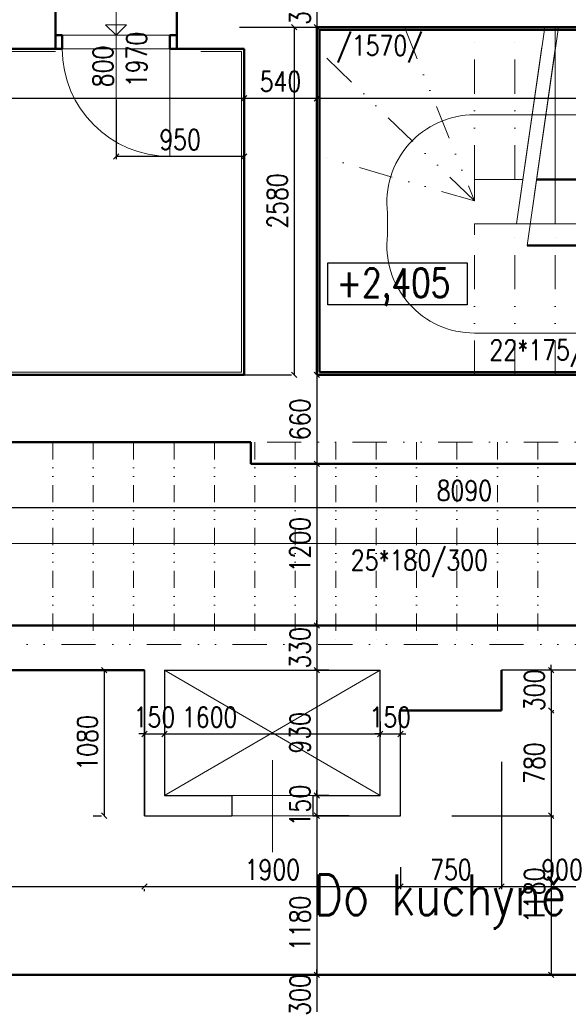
# Model space of a CAD drawing. Header units: millimetres. Extents: x -238874 to 551972, y -298952 to 658415.
# Tile 106 of 256: x 19723 to 23794, y 83351 to 90655. Entities that reach past the tile are written whole.
import ezdxf

# ---------------------------------------------------------------- set-up
doc = ezdxf.new("R2010")
doc.units = ezdxf.units.MM
doc.header["$LTSCALE"] = 20
doc.linetypes.add('DIVIDE', pattern=[31.75, 12.7, -6.35, 0, -6.35, 0, -6.35])
doc.linetypes.add('DIVIDE2', pattern=[15.875, 6.35, -3.175, 0, -3.175, 0, -3.175])
for name, color, linetype in [('CZ', 255, 'Continuous'), ('KOTY', 8, 'Continuous'), ('ZDP', 50, 'Continuous')]:
    doc.layers.add(name, color=color, linetype=linetype)
doc.layers.add('NOSNÉ', color=8, linetype='Continuous', lineweight=50)
doc.layers.add('PRUCHODY', color=7, linetype='Continuous', lineweight=18)
doc.styles.add('SIMPLEX', font='SIMPLEX.shx', dxfattribs={"width": 0.8, "bigfont": 'CAD13.shx'})
doc.styles.get("Standard").update_dxf_attribs({"font": 'simplex.shx', "width": 0.8})
doc.dimstyles.new('CKA', dxfattribs={"dimtxt": 200, "dimasz": 40, "dimexe": 20, "dimexo": 0.2, "dimgap": 50, "dimtad": 1, "dimdec": 0, "dimrnd": 1, "dimzin": 0, "dimdsep": 46, "dimtxsty": 'Standard', "dimblk1": 'OBLIQUE', "dimblk2": 'OBLIQUE', "dimsah": 1, "dimcen": 0.09, "dimclrd": 253, "dimclre": 253, "dimclrt": 253, "dimadec": 0, "dimazin": 0, "dimtfac": 1, "dimtdec": 0, "dimtix": 1, "dimtmove": 2, "dimatfit": 3, "dimfxl": 1, "dimtolj": 1, "dimtzin": 0, "dimarcsym": 0})

# ---------------------------------------------------------------- blocks, each defined once
blk = doc.blocks.new('_OBLIQUE')
at = {"color": 0, "linetype": 'ByBlock'}
blk.add_line((-0.5, -0.5), (0.5, 0.5), dxfattribs=at)
blk = doc.blocks.new('*D361')
at = {"layer": 'DEFPOINTS', "color": 0, "transparency": 16777216}
for p in [(20438, 90440), (21388, 90440), (20438, 89640)]:
    blk.add_point(p, dxfattribs=at)
at = {"layer": 'KOTY', "lineweight": -2, "transparency": 16777216}
for p, q in [((20438, 90059.3), (20438, 89620)), ((21388, 89640), (20438, 89640))]:
    blk.add_line(p, q, dxfattribs=at)
at = {"layer": 'KOTY', "lineweight": -2, "transparency": 16777216, "xscale": 40, "yscale": 40, "zscale": 40, "rotation": 180}
blk.add_blockref('_OBLIQUE', (20438, 89640), dxfattribs=at)
at = {"layer": 'KOTY', "lineweight": -2, "transparency": 16777216, "xscale": 40, "yscale": 40, "zscale": 40}
blk.add_blockref('_OBLIQUE', (21388, 89640), dxfattribs=at)
at = {"layer": 'KOTY', "transparency": 16777216, "insert": (20913, 89765), "char_height": 150, "attachment_point": 5, "style": 'SIMPLEX'}
blk.add_mtext('\\A1;950', dxfattribs=at)
blk = doc.blocks.new('*D362')
at = {"layer": 'DEFPOINTS', "color": 0, "transparency": 16777216}
for p in [(20804.5, 90600), (21759.1, 88020), (21759.1, 88020)]:
    blk.add_point(p, dxfattribs=at)
at = {"layer": 'KOTY', "lineweight": -2, "transparency": 16777216}
for p, q in [((21759.1, 90600), (21759.1, 88020)), ((21378.3, 88020), (21739.1, 88020))]:
    blk.add_line(p, q, dxfattribs=at)
at = {"layer": 'KOTY', "lineweight": -2, "transparency": 16777216, "xscale": 40, "yscale": 40, "zscale": 40}
for p, rotation in [((21759.1, 90600), 90), ((21759.1, 88020), 270)]:
    blk.add_blockref('_OBLIQUE', p, dxfattribs=dict(at, rotation=rotation))
at = {"layer": 'KOTY', "transparency": 16777216, "insert": (21634.1, 89310), "char_height": 150, "attachment_point": 5, "rotation": 90, "style": 'SIMPLEX'}
blk.add_mtext('\\A1;2580', dxfattribs=at)
blk = doc.blocks.new('*D368')
at = {"layer": 'DEFPOINTS', "color": 0, "transparency": 16777216}
for p in [(21928, 90600), (27068, 90600), (27068, 90071.7)]:
    blk.add_point(p, dxfattribs=at)
at = {"layer": 'KOTY', "lineweight": -2, "transparency": 16777216}
for p, q in [((27068, 90219.3), (27068, 90051.7)), ((21928, 90071.7), (27068, 90071.7))]:
    blk.add_line(p, q, dxfattribs=at)
at = {"layer": 'KOTY', "lineweight": -2, "transparency": 16777216, "xscale": 40, "yscale": 40, "zscale": 40, "rotation": 180}
blk.add_blockref('_OBLIQUE', (21928, 90071.7), dxfattribs=at)
at = {"layer": 'KOTY', "lineweight": -2, "transparency": 16777216, "xscale": 40, "yscale": 40, "zscale": 40}
blk.add_blockref('_OBLIQUE', (27068, 90071.7), dxfattribs=at)
at = {"layer": 'KOTY', "transparency": 16777216, "insert": (24498, 90196.7), "char_height": 150, "attachment_point": 5, "style": 'SIMPLEX'}
blk.add_mtext('\\A1;5140', dxfattribs=at)
blk = doc.blocks.new('*D369')
at = {"layer": 'DEFPOINTS', "color": 0, "transparency": 16777216}
for p in [(21928, 90600), (21388, 90440), (21928, 90071.7)]:
    blk.add_point(p, dxfattribs=at)
at = {"layer": 'KOTY', "lineweight": -2, "transparency": 16777216}
for p, q in [((21928, 90219.3), (21928, 90051.7)), ((21388, 90071.7), (21928, 90071.7))]:
    blk.add_line(p, q, dxfattribs=at)
at = {"layer": 'KOTY', "lineweight": -2, "transparency": 16777216, "xscale": 40, "yscale": 40, "zscale": 40, "rotation": 180}
blk.add_blockref('_OBLIQUE', (21388, 90071.7), dxfattribs=at)
at = {"layer": 'KOTY', "lineweight": -2, "transparency": 16777216, "xscale": 40, "yscale": 40, "zscale": 40}
blk.add_blockref('_OBLIQUE', (21928, 90071.7), dxfattribs=at)
at = {"layer": 'KOTY', "transparency": 16777216, "insert": (21658, 90196.7), "char_height": 150, "attachment_point": 5, "style": 'SIMPLEX'}
blk.add_mtext('\\A1;540', dxfattribs=at)
blk = doc.blocks.new('*D370')
at = {"layer": 'DEFPOINTS', "color": 0, "transparency": 16777216}
for p in [(17438, 90430), (21388, 90440), (21388, 90071.7)]:
    blk.add_point(p, dxfattribs=at)
at = {"layer": 'KOTY', "lineweight": -2, "transparency": 16777216}
for p, q in [((17438, 90071.7), (21388, 90071.7)), ((21388, 90059.3), (21388, 90051.7))]:
    blk.add_line(p, q, dxfattribs=at)
at = {"layer": 'KOTY', "lineweight": -2, "transparency": 16777216, "xscale": 40, "yscale": 40, "zscale": 40, "rotation": 180}
blk.add_blockref('_OBLIQUE', (17438, 90071.7), dxfattribs=at)
at = {"layer": 'KOTY', "lineweight": -2, "transparency": 16777216, "xscale": 40, "yscale": 40, "zscale": 40}
blk.add_blockref('_OBLIQUE', (21388, 90071.7), dxfattribs=at)
at = {"layer": 'KOTY', "transparency": 16777216, "insert": (19413, 90196.7), "char_height": 150, "attachment_point": 5, "style": 'SIMPLEX'}
blk.add_mtext('\\A1;3950', dxfattribs=at)
blk = doc.blocks.new('*D523')
at = {"layer": 'DEFPOINTS', "color": 0, "transparency": 16777216}
for p in [(17438, 84570), (20648, 84570), (20648, 84225.2)]:
    blk.add_point(p, dxfattribs=at)
at = {"layer": 'KOTY', "lineweight": -2, "transparency": 16777216}
for p, q in [((17438, 84225.2), (20648, 84225.2)), ((20648, 84189.3), (20648, 84205.2))]:
    blk.add_line(p, q, dxfattribs=at)
at = {"layer": 'KOTY', "lineweight": -2, "transparency": 16777216, "xscale": 40, "yscale": 40, "zscale": 40, "rotation": 180}
blk.add_blockref('_OBLIQUE', (17438, 84225.2), dxfattribs=at)
at = {"layer": 'KOTY', "lineweight": -2, "transparency": 16777216, "xscale": 40, "yscale": 40, "zscale": 40}
blk.add_blockref('_OBLIQUE', (20648, 84225.2), dxfattribs=at)
at = {"layer": 'KOTY', "transparency": 16777216, "insert": (19043, 84350.2), "char_height": 150, "attachment_point": 5, "style": 'SIMPLEX'}
blk.add_mtext('\\A1;3210', dxfattribs=at)
blk = doc.blocks.new('*D526')
at = {"layer": 'DEFPOINTS', "color": 0, "transparency": 16777216}
for p in [(27068, 87037.1), (18978, 86160), (27068, 86020)]:
    blk.add_point(p, dxfattribs=at)
at = {"layer": 'KOTY', "lineweight": -2, "transparency": 16777216}
for p, q in [((18978, 87037.1), (27068, 87037.1)), ((27068, 86400.8), (27068, 87057.1))]:
    blk.add_line(p, q, dxfattribs=at)
at = {"layer": 'KOTY', "lineweight": -2, "transparency": 16777216, "xscale": 40, "yscale": 40, "zscale": 40, "rotation": 180}
blk.add_blockref('_OBLIQUE', (18978, 87037.1), dxfattribs=at)
at = {"layer": 'KOTY', "lineweight": -2, "transparency": 16777216, "xscale": 40, "yscale": 40, "zscale": 40}
blk.add_blockref('_OBLIQUE', (27068, 87037.1), dxfattribs=at)
at = {"layer": 'KOTY', "transparency": 16777216, "insert": (23023, 87162.1), "char_height": 150, "attachment_point": 5, "style": 'SIMPLEX'}
blk.add_mtext('\\A1;8090', dxfattribs=at)
blk = doc.blocks.new('*D545')
at = {"layer": 'DEFPOINTS', "color": 0, "transparency": 16777216}
for p in [(22548, 84750), (23667.3, 83570), (23667.3, 83570)]:
    blk.add_point(p, dxfattribs=at)
at = {"layer": 'KOTY', "lineweight": -2, "transparency": 16777216}
for p, q in [((23667.3, 84750), (23667.3, 83570)), ((23286.6, 83570), (23647.3, 83570))]:
    blk.add_line(p, q, dxfattribs=at)
at = {"layer": 'KOTY', "lineweight": -2, "transparency": 16777216, "xscale": 40, "yscale": 40, "zscale": 40}
for p, rotation in [((23667.3, 84750), 90), ((23667.3, 83570), 270)]:
    blk.add_blockref('_OBLIQUE', p, dxfattribs=dict(at, rotation=rotation))
at = {"layer": 'KOTY', "transparency": 16777216, "insert": (23542.3, 84160), "char_height": 150, "attachment_point": 5, "rotation": 90, "style": 'SIMPLEX'}
blk.add_mtext('\\A1;1180', dxfattribs=at)
blk = doc.blocks.new('*D546')
at = {"layer": 'DEFPOINTS', "color": 0, "transparency": 16777216}
for p in [(22548, 84750), (21928, 83570), (21928, 83570)]:
    blk.add_point(p, dxfattribs=at)
at = {"layer": 'KOTY', "lineweight": -2, "transparency": 16777216}
for p, q in [((21928, 84750), (21928, 83570)), ((21547.2, 83570), (21908, 83570))]:
    blk.add_line(p, q, dxfattribs=at)
at = {"layer": 'KOTY', "lineweight": -2, "transparency": 16777216, "xscale": 40, "yscale": 40, "zscale": 40}
for p, rotation in [((21928, 84750), 90), ((21928, 83570), 270)]:
    blk.add_blockref('_OBLIQUE', p, dxfattribs=dict(at, rotation=rotation))
at = {"layer": 'KOTY', "transparency": 16777216, "insert": (21803, 83951.4), "char_height": 150, "attachment_point": 5, "rotation": 90, "style": 'SIMPLEX'}
blk.add_mtext('\\A1;1180', dxfattribs=at)
blk = doc.blocks.new('*D549')
at = {"layer": 'DEFPOINTS', "color": 0, "transparency": 16777216}
for p in [(24198, 85830), (23298, 85530), (24198, 84225.2)]:
    blk.add_point(p, dxfattribs=at)
at = {"layer": 'KOTY', "lineweight": -2, "transparency": 16777216}
for p, q in [((24198, 85449.3), (24198, 84205.2)), ((23298, 84225.2), (24198, 84225.2))]:
    blk.add_line(p, q, dxfattribs=at)
at = {"layer": 'KOTY', "lineweight": -2, "transparency": 16777216, "xscale": 40, "yscale": 40, "zscale": 40, "rotation": 180}
blk.add_blockref('_OBLIQUE', (23298, 84225.2), dxfattribs=at)
at = {"layer": 'KOTY', "lineweight": -2, "transparency": 16777216, "xscale": 40, "yscale": 40, "zscale": 40}
blk.add_blockref('_OBLIQUE', (24198, 84225.2), dxfattribs=at)
at = {"layer": 'KOTY', "transparency": 16777216, "insert": (23748, 84350.2), "char_height": 150, "attachment_point": 5, "style": 'SIMPLEX'}
blk.add_mtext('\\A1;900', dxfattribs=at)
blk = doc.blocks.new('*D550')
at = {"layer": 'DEFPOINTS', "color": 0, "transparency": 16777216}
for p in [(23298, 85530), (22548, 84750), (23298, 84225.2)]:
    blk.add_point(p, dxfattribs=at)
at = {"layer": 'KOTY', "lineweight": -2, "transparency": 16777216}
for p, q in [((23298, 85149.3), (23298, 84205.2)), ((22548, 84225.2), (23298, 84225.2))]:
    blk.add_line(p, q, dxfattribs=at)
at = {"layer": 'KOTY', "lineweight": -2, "transparency": 16777216, "xscale": 40, "yscale": 40, "zscale": 40, "rotation": 180}
blk.add_blockref('_OBLIQUE', (22548, 84225.2), dxfattribs=at)
at = {"layer": 'KOTY', "lineweight": -2, "transparency": 16777216, "xscale": 40, "yscale": 40, "zscale": 40}
blk.add_blockref('_OBLIQUE', (23298, 84225.2), dxfattribs=at)
at = {"layer": 'KOTY', "transparency": 16777216, "insert": (22923, 84350.2), "char_height": 150, "attachment_point": 5, "style": 'SIMPLEX'}
blk.add_mtext('\\A1;750', dxfattribs=at)
blk = doc.blocks.new('*D551')
at = {"layer": 'DEFPOINTS', "color": 0, "transparency": 16777216}
for p in [(22548, 84750), (20648, 84570), (22548, 84225.2)]:
    blk.add_point(p, dxfattribs=at)
at = {"layer": 'KOTY', "lineweight": -2, "transparency": 16777216}
for p, q in [((22548, 84369.3), (22548, 84205.2)), ((20648, 84225.2), (22548, 84225.2))]:
    blk.add_line(p, q, dxfattribs=at)
at = {"layer": 'KOTY', "lineweight": -2, "transparency": 16777216, "xscale": 40, "yscale": 40, "zscale": 40, "rotation": 180}
blk.add_blockref('_OBLIQUE', (20648, 84225.2), dxfattribs=at)
at = {"layer": 'KOTY', "lineweight": -2, "transparency": 16777216, "xscale": 40, "yscale": 40, "zscale": 40}
blk.add_blockref('_OBLIQUE', (22548, 84225.2), dxfattribs=at)
at = {"layer": 'KOTY', "transparency": 16777216, "insert": (21598, 84350.2), "char_height": 150, "attachment_point": 5, "style": 'SIMPLEX'}
blk.add_mtext('\\A1;1900', dxfattribs=at)
blk = doc.blocks.new('*D565')
at = {"layer": 'DEFPOINTS', "color": 0, "transparency": 16777216}
for p in [(21928, 83570), (21928, 83270), (22438, 83270)]:
    blk.add_point(p, dxfattribs=at)
at = {"layer": 'KOTY', "lineweight": -2, "transparency": 16777216}
for p, q in [((21928, 83570), (21928, 83610)), ((21928, 83570), (21928, 83270)), ((22057.2, 83270), (21908, 83270)), ((21928, 83270), (21928, 83230))]:
    blk.add_line(p, q, dxfattribs=at)
at = {"layer": 'KOTY', "lineweight": -2, "transparency": 16777216, "xscale": 40, "yscale": 40, "zscale": 40}
for p, rotation in [((21928, 83570), 270), ((21928, 83270), 90)]:
    blk.add_blockref('_OBLIQUE', p, dxfattribs=dict(at, rotation=rotation))
at = {"layer": 'KOTY', "transparency": 16777216, "insert": (21803, 83420), "char_height": 150, "attachment_point": 5, "rotation": 90, "style": 'SIMPLEX'}
blk.add_mtext('\\A1;300', dxfattribs=at)
blk = doc.blocks.new('*D587')
at = {"layer": 'DEFPOINTS', "color": 0, "transparency": 16777216}
for p in [(22398, 85830), (22548, 85530), (22548, 85356)]:
    blk.add_point(p, dxfattribs=at)
at = {"layer": 'KOTY', "lineweight": -2, "transparency": 16777216}
for p, q in [((22398, 85356), (22358, 85356)), ((22398, 85356), (22548, 85356)), ((22548, 85356), (22588, 85356)), ((22548, 85149.3), (22548, 85336))]:
    blk.add_line(p, q, dxfattribs=at)
at = {"layer": 'KOTY', "lineweight": -2, "transparency": 16777216, "xscale": 40, "yscale": 40, "zscale": 40}
blk.add_blockref('_OBLIQUE', (22398, 85356), dxfattribs=at)
at = {"layer": 'KOTY', "lineweight": -2, "transparency": 16777216, "xscale": 40, "yscale": 40, "zscale": 40, "rotation": 180}
blk.add_blockref('_OBLIQUE', (22548, 85356), dxfattribs=at)
at = {"layer": 'KOTY', "transparency": 16777216, "insert": (22473, 85481), "char_height": 150, "attachment_point": 5, "style": 'SIMPLEX'}
blk.add_mtext('\\A1;150', dxfattribs=at)
blk = doc.blocks.new('*D588')
at = {"layer": 'DEFPOINTS', "color": 0, "transparency": 16777216}
for p in [(23298, 85530), (22548, 84750), (23667.3, 84750)]:
    blk.add_point(p, dxfattribs=at)
at = {"layer": 'KOTY', "lineweight": -2, "transparency": 16777216}
for p, q in [((23667.3, 85530), (23667.3, 84750)), ((22928.7, 84750), (23687.3, 84750))]:
    blk.add_line(p, q, dxfattribs=at)
at = {"layer": 'KOTY', "lineweight": -2, "transparency": 16777216, "xscale": 40, "yscale": 40, "zscale": 40}
for p, rotation in [((23667.3, 85530), 90), ((23667.3, 84750), 270)]:
    blk.add_blockref('_OBLIQUE', p, dxfattribs=dict(at, rotation=rotation))
at = {"layer": 'KOTY', "transparency": 16777216, "insert": (23542.3, 85140), "char_height": 150, "attachment_point": 5, "rotation": 90, "style": 'SIMPLEX'}
blk.add_mtext('\\A1;780', dxfattribs=at)
blk = doc.blocks.new('*D589')
at = {"layer": 'DEFPOINTS', "color": 0, "transparency": 16777216}
for p in [(23298, 85830), (23298, 85530), (23667.3, 85530)]:
    blk.add_point(p, dxfattribs=at)
at = {"layer": 'KOTY', "lineweight": -2, "transparency": 16777216}
for p, q in [((23667.3, 85830), (23667.3, 85870)), ((23667.3, 85830), (23667.3, 85530)), ((23667.3, 85530), (23667.3, 85490)), ((23678.7, 85530), (23687.3, 85530))]:
    blk.add_line(p, q, dxfattribs=at)
at = {"layer": 'KOTY', "lineweight": -2, "transparency": 16777216, "xscale": 40, "yscale": 40, "zscale": 40}
for p, rotation in [((23667.3, 85830), 270), ((23667.3, 85530), 90)]:
    blk.add_blockref('_OBLIQUE', p, dxfattribs=dict(at, rotation=rotation))
at = {"layer": 'KOTY', "transparency": 16777216, "insert": (23542.3, 85680), "char_height": 150, "attachment_point": 5, "rotation": 90, "style": 'SIMPLEX'}
blk.add_mtext('\\A1;300', dxfattribs=at)
blk = doc.blocks.new('*D590')
at = {"layer": 'DEFPOINTS', "color": 0, "transparency": 16777216}
for p in [(22398, 84900), (21928, 84750), (22548, 84750)]:
    blk.add_point(p, dxfattribs=at)
at = {"layer": 'KOTY', "lineweight": -2, "transparency": 16777216}
for p, q in [((21928, 84900), (21928, 84940)), ((21928, 84900), (21928, 84750)), ((22167.2, 84750), (21908, 84750)), ((21928, 84750), (21928, 84710))]:
    blk.add_line(p, q, dxfattribs=at)
at = {"layer": 'KOTY', "lineweight": -2, "transparency": 16777216, "xscale": 40, "yscale": 40, "zscale": 40}
for p, rotation in [((21928, 84900), 270), ((21928, 84750), 90)]:
    blk.add_blockref('_OBLIQUE', p, dxfattribs=dict(at, rotation=rotation))
at = {"layer": 'KOTY', "transparency": 16777216, "insert": (21803, 84825), "char_height": 150, "attachment_point": 5, "rotation": 90, "style": 'SIMPLEX'}
blk.add_mtext('\\A1;150', dxfattribs=at)
blk = doc.blocks.new('*D591')
at = {"layer": 'DEFPOINTS', "color": 0, "transparency": 16777216}
for p in [(22398, 85830), (21928, 84900), (22398, 84900)]:
    blk.add_point(p, dxfattribs=at)
at = {"layer": 'KOTY', "lineweight": -2, "transparency": 16777216}
for p, q in [((21928, 85830), (21928, 84900)), ((22017.2, 84900), (21908, 84900))]:
    blk.add_line(p, q, dxfattribs=at)
at = {"layer": 'KOTY', "lineweight": -2, "transparency": 16777216, "xscale": 40, "yscale": 40, "zscale": 40}
for p, rotation in [((21928, 85830), 90), ((21928, 84900), 270)]:
    blk.add_blockref('_OBLIQUE', p, dxfattribs=dict(at, rotation=rotation))
at = {"layer": 'KOTY', "transparency": 16777216, "insert": (21803, 85365), "char_height": 150, "attachment_point": 5, "rotation": 90, "style": 'SIMPLEX'}
blk.add_mtext('\\A1;930', dxfattribs=at)
blk = doc.blocks.new('*D592')
at = {"layer": 'DEFPOINTS', "color": 0, "transparency": 16777216}
for p in [(22068, 86160), (21928, 85830), (22398, 85830)]:
    blk.add_point(p, dxfattribs=at)
at = {"layer": 'KOTY', "lineweight": -2, "transparency": 16777216}
for p, q in [((21928, 86160), (21928, 86200)), ((21928, 86160), (21928, 85830)), ((22017.2, 85830), (21908, 85830)), ((21928, 85830), (21928, 85790))]:
    blk.add_line(p, q, dxfattribs=at)
at = {"layer": 'KOTY', "lineweight": -2, "transparency": 16777216, "xscale": 40, "yscale": 40, "zscale": 40}
for p, rotation in [((21928, 86160), 270), ((21928, 85830), 90)]:
    blk.add_blockref('_OBLIQUE', p, dxfattribs=dict(at, rotation=rotation))
at = {"layer": 'KOTY', "transparency": 16777216, "insert": (21803, 85995), "char_height": 150, "attachment_point": 5, "rotation": 90, "style": 'SIMPLEX'}
blk.add_mtext('\\A1;330', dxfattribs=at)
blk = doc.blocks.new('*D593')
at = {"layer": 'DEFPOINTS', "color": 0, "transparency": 16777216}
for p in [(22068, 87360), (21928, 86160), (22068, 86160)]:
    blk.add_point(p, dxfattribs=at)
at = {"layer": 'KOTY', "lineweight": -2, "transparency": 16777216}
for p, q in [((21928, 87360), (21928, 86160)), ((21687.2, 86160), (21908, 86160))]:
    blk.add_line(p, q, dxfattribs=at)
at = {"layer": 'KOTY', "lineweight": -2, "transparency": 16777216, "xscale": 40, "yscale": 40, "zscale": 40}
for p, rotation in [((21928, 87360), 90), ((21928, 86160), 270)]:
    blk.add_blockref('_OBLIQUE', p, dxfattribs=dict(at, rotation=rotation))
at = {"layer": 'KOTY', "transparency": 16777216, "insert": (21803, 86760), "char_height": 150, "attachment_point": 5, "rotation": 90, "style": 'SIMPLEX'}
blk.add_mtext('\\A1;1200', dxfattribs=at)
blk = doc.blocks.new('*D594')
at = {"layer": 'DEFPOINTS', "color": 0, "transparency": 16777216}
for p in [(21928, 88020), (21928, 87360), (22068, 87360)]:
    blk.add_point(p, dxfattribs=at)
at = {"layer": 'KOTY', "lineweight": -2, "transparency": 16777216}
for p, q in [((21928, 88020), (21928, 87360)), ((21687.2, 87360), (21908, 87360))]:
    blk.add_line(p, q, dxfattribs=at)
at = {"layer": 'KOTY', "lineweight": -2, "transparency": 16777216, "xscale": 40, "yscale": 40, "zscale": 40}
for p, rotation in [((21928, 88020), 90), ((21928, 87360), 270)]:
    blk.add_blockref('_OBLIQUE', p, dxfattribs=dict(at, rotation=rotation))
at = {"layer": 'KOTY', "transparency": 16777216, "insert": (21803, 87690), "char_height": 150, "attachment_point": 5, "rotation": 90, "style": 'SIMPLEX'}
blk.add_mtext('\\A1;660', dxfattribs=at)
blk = doc.blocks.new('*D596')
at = {"layer": 'DEFPOINTS', "color": 0, "transparency": 16777216}
for p in [(20648, 85830), (20798, 85830), (20798, 85356)]:
    blk.add_point(p, dxfattribs=at)
at = {"layer": 'KOTY', "lineweight": -2, "transparency": 16777216}
for p, q in [((20798, 85449.3), (20798, 85336)), ((20648, 85356), (20608, 85356)), ((20648, 85356), (20798, 85356)), ((20798, 85356), (20838, 85356))]:
    blk.add_line(p, q, dxfattribs=at)
at = {"layer": 'KOTY', "lineweight": -2, "transparency": 16777216, "xscale": 40, "yscale": 40, "zscale": 40}
blk.add_blockref('_OBLIQUE', (20648, 85356), dxfattribs=at)
at = {"layer": 'KOTY', "lineweight": -2, "transparency": 16777216, "xscale": 40, "yscale": 40, "zscale": 40, "rotation": 180}
blk.add_blockref('_OBLIQUE', (20798, 85356), dxfattribs=at)
at = {"layer": 'KOTY', "transparency": 16777216, "insert": (20723, 85481), "char_height": 150, "attachment_point": 5, "style": 'SIMPLEX'}
blk.add_mtext('\\A1;150', dxfattribs=at)
blk = doc.blocks.new('*D597')
at = {"layer": 'DEFPOINTS', "color": 0, "transparency": 16777216}
for p in [(20648, 85830), (20350.6, 84750), (20648, 84750)]:
    blk.add_point(p, dxfattribs=at)
at = {"layer": 'KOTY', "lineweight": -2, "transparency": 16777216}
for p, q in [((20350.6, 85830), (20350.6, 84750)), ((20267.2, 84750), (20330.6, 84750))]:
    blk.add_line(p, q, dxfattribs=at)
at = {"layer": 'KOTY', "lineweight": -2, "transparency": 16777216, "xscale": 40, "yscale": 40, "zscale": 40}
for p, rotation in [((20350.6, 85830), 90), ((20350.6, 84750), 270)]:
    blk.add_blockref('_OBLIQUE', p, dxfattribs=dict(at, rotation=rotation))
at = {"layer": 'KOTY', "transparency": 16777216, "insert": (20225.6, 85290), "char_height": 150, "attachment_point": 5, "rotation": 90, "style": 'SIMPLEX'}
blk.add_mtext('\\A1;1080', dxfattribs=at)
blk = doc.blocks.new('*D598')
at = {"layer": 'DEFPOINTS', "color": 0, "transparency": 16777216}
for p in [(20798, 85830), (22398, 85830), (22398, 85356)]:
    blk.add_point(p, dxfattribs=at)
at = {"layer": 'KOTY', "lineweight": -2, "transparency": 16777216}
for p, q in [((22398, 85449.3), (22398, 85336)), ((20798, 85356), (22398, 85356))]:
    blk.add_line(p, q, dxfattribs=at)
at = {"layer": 'KOTY', "lineweight": -2, "transparency": 16777216, "xscale": 40, "yscale": 40, "zscale": 40, "rotation": 180}
blk.add_blockref('_OBLIQUE', (20798, 85356), dxfattribs=at)
at = {"layer": 'KOTY', "lineweight": -2, "transparency": 16777216, "xscale": 40, "yscale": 40, "zscale": 40}
blk.add_blockref('_OBLIQUE', (22398, 85356), dxfattribs=at)
at = {"layer": 'KOTY', "transparency": 16777216, "insert": (21132.3, 85481), "char_height": 150, "attachment_point": 5, "style": 'SIMPLEX'}
blk.add_mtext('\\A1;1600', dxfattribs=at)
blk = doc.blocks.new('*D613')
at = {"layer": 'DEFPOINTS', "color": 0, "transparency": 16777216}
for p in [(22748, 91502.9), (22748, 90940), (16798, 90440)]:
    blk.add_point(p, dxfattribs=at)
at = {"layer": 'KOTY', "lineweight": -2, "transparency": 16777216}
for p, q in [((16798, 91502.9), (22748, 91502.9)), ((22748, 91320.8), (22748, 91522.9))]:
    blk.add_line(p, q, dxfattribs=at)
at = {"layer": 'KOTY', "lineweight": -2, "transparency": 16777216, "xscale": 40, "yscale": 40, "zscale": 40, "rotation": 180}
blk.add_blockref('_OBLIQUE', (16798, 91502.9), dxfattribs=at)
at = {"layer": 'KOTY', "lineweight": -2, "transparency": 16777216, "xscale": 40, "yscale": 40, "zscale": 40}
blk.add_blockref('_OBLIQUE', (22748, 91502.9), dxfattribs=at)
at = {"layer": 'KOTY', "transparency": 16777216, "insert": (19773, 91627.9), "char_height": 150, "attachment_point": 5, "style": 'SIMPLEX'}
blk.add_mtext('\\A1;5950', dxfattribs=at)
blk = doc.blocks.new('*D640')
at = {"layer": 'DEFPOINTS', "color": 0, "transparency": 16777216}
for p in [(20973.4, 90940), (20973.4, 90600), (21928, 90600)]:
    blk.add_point(p, dxfattribs=at)
at = {"layer": 'KOTY', "lineweight": -2, "transparency": 16777216}
for p, q in [((21928, 90940), (21928, 90980)), ((21928, 90940), (21928, 90600)), ((21354.2, 90600), (21948, 90600)), ((21928, 90600), (21928, 90560))]:
    blk.add_line(p, q, dxfattribs=at)
at = {"layer": 'KOTY', "lineweight": -2, "transparency": 16777216, "xscale": 40, "yscale": 40, "zscale": 40}
for p, rotation in [((21928, 90940), 270), ((21928, 90600), 90)]:
    blk.add_blockref('_OBLIQUE', p, dxfattribs=dict(at, rotation=rotation))
at = {"layer": 'KOTY', "transparency": 16777216, "insert": (21803, 90770), "char_height": 150, "attachment_point": 5, "rotation": 90, "style": 'SIMPLEX'}
blk.add_mtext('\\A1;340', dxfattribs=at)

msp = doc.modelspace()

# ---------------------------------------------------------------- linework, layer by layer
at = {"layer": 'CZ', "color": 7}
msp.add_lwpolyline([(22010.722, 88851.225), (23044.205, 88851.225), (23044.205, 88538.755), (22010.722, 88538.755)], close=True, dxfattribs=at)
at = {"layer": 'NOSNÉ'}
for p, q in [((19987.962, 90440.047), (19987.962, 90940.047)), ((20887.962, 90440.047), (20887.962, 90940.047)), ((21927.962, 88020.047), (21927.962, 90600.047)), ((24897.962, 90600.047), (21927.962, 90600.047)), ((21947.962, 88040.047), (21947.962, 90580.047)), ((24897.962, 90580.047), (21947.962, 90580.047)), ((20037.962, 90440.047), (20037.962, 90540.047)), ((20837.962, 90440.047), (20837.962, 90540.047)), ((20037.962, 90440.047), (17437.962, 90440.047)), ((21387.962, 90440.047), (20837.962, 90440.047)), ((21387.962, 88020.047), (21387.962, 90440.047)), ((21927.962, 88020.047), (21927.962, 90440.047)), ((24897.962, 89470.047), (23559.208, 89470.047)), ((24747.962, 88980.047), (23489.116, 88980.047)), ((21387.962, 88020.047), (17437.962, 88020.047)), ((24747.962, 88020.047), (21927.962, 88020.047)), ((24747.962, 88040.047), (21947.962, 88040.047)), ((21437.962, 87520.047), (17437.962, 87520.047)), ((21437.962, 87360.047), (21437.962, 87520.047)), ((24925.696, 87360.047), (21437.962, 87360.047)), ((25229.38, 86160.047), (18977.962, 86160.047)), ((20647.962, 85830.047), (18977.962, 85830.047)), ((23297.962, 85530.047), (23297.962, 85830.047)), ((23297.962, 85530.047), (22547.962, 85530.047)), ((24197.962, 83570.047), (18218.69, 83570.047))]:
    msp.add_line(p, q, dxfattribs=at)
for points in [[(19987.962, 90440.047), (20037.962, 90440.047), (20037.962, 90540.047), (19987.962, 90540.047)], [(20837.962, 90440.047), (20887.962, 90440.047), (20887.962, 90540.047), (20837.962, 90540.047)]]:
    msp.add_lwpolyline(points, close=True, dxfattribs=at)
at = {"layer": 'PRUCHODY'}
for p, q in [((20437.962, 91355.905), (20437.962, 89640.047)), ((20360.648, 90617.135), (20437.962, 90617.135)), ((20437.962, 90540.047), (20360.648, 90617.135)), ((20437.962, 90540.047), (20515.276, 90617.135)), ((20515.276, 90617.135), (20437.962, 90617.135)), ((23619.831, 90600.047), (23410.985, 89140.047)), ((23720.849, 90600.047), (23489.116, 88980.047)), ((23697.962, 89470.047), (23697.962, 90600.047)), ((20887.962, 90540.047), (19987.962, 90540.047)), ((21387.962, 90440.047), (17437.962, 90440.047)), ((20837.962, 90440.047), (20837.962, 89640.047)), ((23598.97, 90454.208), (23410.985, 89140.047)), ((23697.962, 90440.047), (23489.116, 88980.047)), ((23697.962, 89140.047), (23697.962, 90440.047)), ((23697.962, 89140.047), (23697.962, 90440.047)), ((19987.962, 90420.047), (17457.962, 90420.047)), ((21367.962, 90420.047), (21067.962, 90420.047)), ((21367.962, 88040.047), (21367.962, 90420.047)), ((24897.962, 89950.047), (23097.962, 89950.047)), ((23097.962, 89470.047), (23458.19, 89470.047)), ((23097.962, 89470.047), (23097.962, 89310.047)), ((22452.904, 89060.047), (22452.904, 89220.047)), ((23512.003, 89140.047), (23097.962, 89140.047)), ((23097.962, 89140.047), (23097.962, 89060.047)), ((23512.003, 89140.047), (23097.962, 89140.047)), ((24897.962, 89140.047), (23512.003, 89140.047)), ((23097.962, 88330.047), (26097.962, 88330.047)), ((23097.962, 88330.047), (26097.962, 88330.047)), ((21367.962, 88040.047), (17457.962, 88040.047)), ((25075.007, 86770.047), (19067.962, 86770.047)), ((20797.962, 84900.047), (22397.962, 85830.047)), ((20797.962, 85830.047), (22397.962, 84900.047)), ((21597.962, 85161.692), (21597.962, 84480.027)), ((21897.962, 84900.047), (21297.962, 84900.047)), ((21897.962, 84750.047), (21297.962, 84750.047))]:
    msp.add_line(p, q, dxfattribs=at)
at = {"layer": 'PRUCHODY', "linetype": 'DIVIDE'}
for p, q in [((22577.687, 90600.047), (23097.962, 89310.047)), ((23097.962, 89470.047), (23097.962, 90600.047)), ((23397.962, 89470.047), (23397.962, 90600.047)), ((23097.962, 89310.047), (21927.962, 90440.047)), ((23097.962, 89310.047), (21927.962, 89650.733)), ((23435.303, 89470.047), (23097.962, 89470.047)), ((23397.962, 88020.047), (23397.962, 89140.047)), ((23697.962, 88020.047), (23697.962, 89140.047)), ((23097.962, 88020.047), (23097.962, 89060.047)), ((24988.357, 87520.047), (19067.962, 87520.047)), ((25367.962, 86020.047), (19067.962, 86020.047))]:
    msp.add_line(p, q, dxfattribs=at)
at = {"layer": 'PRUCHODY', "linetype": 'DIVIDE2'}
for p, q in [((19967.962, 87520.047), (19967.962, 86020.047)), ((20267.962, 87520.047), (20267.962, 86020.047)), ((20567.962, 87520.047), (20567.962, 86020.047)), ((20867.962, 87520.047), (20867.962, 86020.047)), ((21167.962, 87520.047), (21167.962, 86020.047)), ((21467.962, 87520.047), (21467.962, 86020.047)), ((21767.962, 87520.047), (21767.962, 86020.047)), ((22067.962, 87520.047), (22067.962, 86020.047)), ((22367.962, 87520.047), (22367.962, 86020.047)), ((22667.962, 87520.047), (22667.962, 86020.047)), ((22967.962, 87520.047), (22967.962, 86020.047)), ((23267.962, 87520.047), (23267.962, 86020.047)), ((23567.962, 87520.047), (23567.962, 86020.047))]:
    msp.add_line(p, q, dxfattribs=at)
at = {"layer": 'PRUCHODY'}
for centre, radius, start, end in [((20837.962, 90440.047), 800, 180, 270), ((23097.962, 89300.047), 650, 90, 187.069714), ((23097.962, 88980.047), 650, 172.930286, 270)]:
    msp.add_arc(centre, radius, start, end, dxfattribs=at)
at = {"layer": 'ZDP'}
for p, q in [((20647.962, 85830.047), (20647.962, 84750.047)), ((20647.962, 84750.047), (20647.962, 85830.047)), ((20797.962, 85830.047), (20797.962, 84900.047)), ((20797.962, 85830.047), (22397.962, 85830.047)), ((22397.962, 84900.047), (22397.962, 85830.047)), ((24197.962, 85830.047), (23297.962, 85830.047)), ((22547.962, 84750.047), (22547.962, 85530.047)), ((20797.962, 84900.047), (21297.962, 84900.047)), ((21297.962, 84900.047), (21297.962, 84750.047)), ((21897.962, 84900.047), (22397.962, 84900.047)), ((21897.962, 84900.047), (21897.962, 84750.047)), ((20647.962, 84750.047), (21297.962, 84750.047)), ((20647.962, 84750.047), (21297.962, 84750.047)), ((21897.962, 84750.047), (22547.962, 84750.047)), ((21897.962, 84750.047), (22547.962, 84750.047))]:
    msp.add_line(p, q, dxfattribs=at)

# ---------------------------------------------------------------- texts
at = {"layer": 'CZ', "color": 7, "width": 0.8}
msp.add_text('Do kuchyně', height=300, dxfattribs=at).set_placement((21905.237, 84012.591))
at = {"layer": 'CZ', "color": 7, "insert": (20266.551, 90154.389), "char_height": 150, "width": 660.6, "attachment_point": 1, "rotation": 90}
msp.add_mtext('800\\P1970', dxfattribs=at)
at = {"layer": 'CZ', "color": 7, "attachment_point": 1}
for s, insert, char_height, width in [('/1570/', (22074.102, 90538.683), 150, 660.6), ('+2,405', (22073.61, 88810.022), 212.5, 1666.9), ('22*175/300', (23209.639, 88280.248), 150, 660.6), ('25*180/300', (22179.639, 86720.248), 150, 660.6)]:
    msp.add_mtext(s, dxfattribs=dict(at, insert=insert, char_height=char_height, width=width))

# ---------------------------------------------------------------- dimensions: what is measured, and where the dimension line sits
at = {"layer": 'KOTY'}
dim = msp.add_linear_dim(base=(22747.962, 91502.942), p1=(16797.962, 90440.047), p2=(22747.962, 90940.047), text='5950', dimstyle='CKA', override={"dimtxt": 150, "dimexo": 380.774374, "dimtxsty": 'SIMPLEX', "dimse1": 1, "dimclrd": 256, "dimclre": 256, "dimclrt": 256}, dxfattribs=at)
dim.commit()
dim.dimension.update_dxf_attribs({"geometry": '*D613', "text_midpoint": (19772.962, 91627.942)})
for base, p1, p2, angle, text, picture, middle in [((21927.962, 90600.047), (20973.389, 90940.047), (20973.389, 90600.047), 270, '340', '*D640', (21802.962, 90770.047)), ((21759.057, 88020.047), (20804.484, 90600.047), (21759.057, 88020.047), 270, '2580', '*D362', (21634.057, 89310.047)), ((21927.962, 90071.736), (21387.962, 90440.047), (21927.962, 90600.047), 180, '540', '*D369', (21657.962, 90196.736)), ((27067.962, 90071.736), (21927.962, 90600.047), (27067.962, 90600.047), 180, '5140', '*D368', (24497.962, 90196.736)), ((21387.962, 90071.736), (17437.962, 90430.047), (21387.962, 90440.047), 180, '3950', '*D370', (19412.962, 90196.736)), ((20437.962, 89640.047), (21387.962, 90440.047), (20437.962, 90440.047), 180, '950', '*D361', (20912.962, 89765.047)), ((21927.962, 87360.047), (21927.962, 88020.047), (22067.962, 87360.047), 270, '660', '*D594', (21802.962, 87690.047)), ((21927.962, 86160.047), (22067.962, 87360.047), (22067.962, 86160.047), 270, '1200', '*D593', (21802.962, 86760.047)), ((27067.962, 87037.128), (18977.962, 86160.047), (27067.962, 86020.047), 180, '8090', '*D526', (23022.962, 87162.128)), ((21927.962, 85830.047), (22067.962, 86160.047), (22397.962, 85830.047), 270, '330', '*D592', (21802.962, 85995.047)), ((20350.587, 84750.047), (20647.962, 85830.047), (20647.962, 84750.047), 90, '1080', '*D597', (20225.587, 85290.047)), ((20797.962, 85355.971), (20647.962, 85830.047), (20797.962, 85830.047), 180, '150', '*D596', (20722.962, 85480.971)), ((21927.962, 84900.047), (22397.962, 85830.047), (22397.962, 84900.047), 270, '930', '*D591', (21802.962, 85365.047)), ((22547.962, 85355.971), (22397.962, 85830.047), (22547.962, 85530.047), 180, '150', '*D587', (22472.962, 85480.971)), ((24197.962, 84225.152), (23297.962, 85530.047), (24197.962, 85830.047), 180, '900', '*D549', (23747.962, 84350.152)), ((23667.332, 85530.047), (23297.962, 85830.047), (23297.962, 85530.047), 270, '300', '*D589', (23542.332, 85680.047)), ((23667.332, 84750.047), (23297.962, 85530.047), (22547.962, 84750.047), 270, '780', '*D588', (23542.332, 85140.047)), ((23297.962, 84225.152), (22547.962, 84750.047), (23297.962, 85530.047), 180, '750', '*D550', (22922.962, 84350.152)), ((21927.962, 84750.047), (22397.962, 84900.047), (22547.962, 84750.047), 270, '150', '*D590', (21802.962, 84825.047)), ((22547.962, 84225.152), (20647.962, 84570.047), (22547.962, 84750.047), 180, '1900', '*D551', (21597.962, 84350.152)), ((23667.332, 83570.047), (22547.962, 84750.047), (23667.332, 83570.047), 270, '1180', '*D545', (23542.332, 84160.047)), ((20647.962, 84225.152), (17437.962, 84570.047), (20647.962, 84570.047), 180, '3210', '*D523', (19042.962, 84350.152)), ((21927.962, 83270.047), (21927.962, 83570.047), (22437.962, 83270.047), 270, '300', '*D565', (21802.962, 83420.047))]:
    dim = msp.add_linear_dim(base=base, p1=p1, p2=p2, angle=angle, text=text, dimstyle='CKA', override={"dimtxt": 150, "dimexo": 380.774374, "dimtxsty": 'SIMPLEX', "dimse1": 1, "dimclrd": 256, "dimclre": 256, "dimclrt": 256}, dxfattribs=at)
    dim.commit()
    dim.dimension.update_dxf_attribs({"geometry": picture, "text_midpoint": middle})
for base, p1, p2, angle, text, picture, middle in [((22397.962, 85355.971), (20797.962, 85830.047), (22397.962, 85830.047), 180, '1600', '*D598', (21132.34, 85480.971)), ((21927.962, 83570.047), (22547.962, 84750.047), (21927.962, 83570.047), 270, '1180', '*D546', (21802.962, 83951.422))]:
    dim = msp.add_linear_dim(base=base, p1=p1, p2=p2, angle=angle, text=text, dimstyle='CKA', override={"dimtxt": 150, "dimexo": 380.774374, "dimtxsty": 'SIMPLEX', "dimse1": 1, "dimclrd": 256, "dimclre": 256, "dimclrt": 256}, dxfattribs=at)
    dim.commit()
    dim.dimension.update_dxf_attribs({"geometry": picture, "text_midpoint": middle, "dimtype": 160})

doc.saveas('drawing.dxf')
